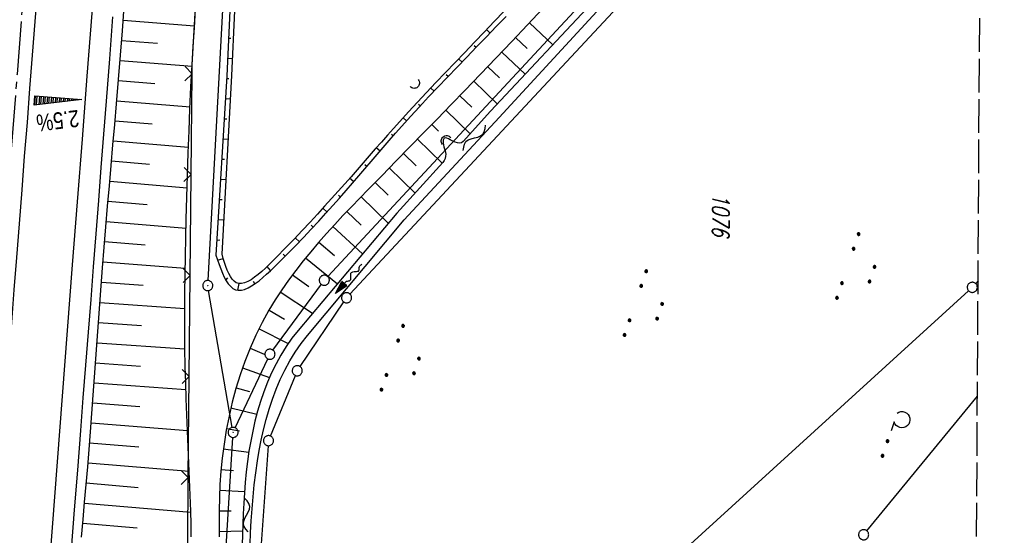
# Model space of a CAD drawing. Extents: x 511022 to 511316, y 469476 to 470403.
# Tile 7 of 21: x 511169 to 511315, y 469710 to 469787. Entities that reach past the tile are written whole.
import ezdxf

# ---------------------------------------------------------------- set-up
doc = ezdxf.new("R2010")
doc.units = 0
doc.header["$LTSCALE"] = 10
doc.header["$MEASUREMENT"] = 0
for name, pattern in [('ACHSE', [5.5, 4, -0.5, 0.5, -0.5]), ('LT00', [0]), ('LT14', [0.6, 0.5, -0.1])]:
    doc.linetypes.add(name, pattern=pattern)
doc.layers.get('0').update_dxf_attribs({"linetype": 'LT00'})
for name, color, linetype in [('--FLIEßRICHTPFEIL', 180, 'Continuous'), ('--WASSER_NUTZUNG', 180, 'Continuous'), ('-AX-020', 250, 'ACHSE'), ('-QUE-20O', 11, 'LT00'), ('DFK_AB_L', 21, 'LT00'), ('DFK_AB_P', 7, 'LT00'), ('DFK_FLUR_NR', 250, 'LT00'), ('DFK_GZPKT', 250, 'LT00'), ('DFK_KATASTER', 250, 'LT00'), ('DFK_NUTZUNG', 250, 'LT00'), ('V97_AFBR_BAB', 250, 'LT00'), ('V97_BOESCH', 250, 'LT00'), ('V97_BOSCHUNG', 250, 'LT00'), ('V97_GRABEN', 250, 'LT00'), ('V97_LD_MARK', 250, 'LT00'), ('V97_UK_DURCH', 182, 'LT00'), ('V97_ZAUN', 40, 'LT00')]:
    doc.layers.add(name, color=color, linetype=linetype)
doc.layers.add('-BLATT_97-RAND', color=7, linetype='LT14', plot=False)
doc.styles.add('Beschrift', font='ARIAL.TTF')
doc.styles.get("Standard").update_dxf_attribs({"font": 'romans.shx'})

# ---------------------------------------------------------------- blocks, each defined once
blk = doc.blocks.new('SYMB7111')
at = {"color": 0, "linetype": 'ByBlock'}
for p, q in [((-0.13, 0.202919), (-0.13, 0.177081)), ((-0.125, 0.172895), (-0.125, 0.207105)), ((-0.12, 0.209164), (-0.12, 0.170836)), ((-0.115, 0.170204), (-0.115, 0.209796)), ((-0.11, 0.209164), (-0.11, 0.170836)), ((-0.105, 0.172895), (-0.105, 0.207105)), ((-0.1, 0.202919), (-0.1, 0.177081)), ((-0.095, 0.189874), (-0.095, 0.190146)), ((0.1, 0.202919), (0.1, 0.177081)), ((0.105, 0.172895), (0.105, 0.207105)), ((0.11, 0.209164), (0.11, 0.170836)), ((0.115, 0.170204), (0.115, 0.209796)), ((0.12, 0.209164), (0.12, 0.170836)), ((0.125, 0.172895), (0.125, 0.207105)), ((0.13, 0.202919), (0.13, 0.177081)), ((0.135, 0.189874), (0.135, 0.190146)), ((-0.515, -0.177081), (-0.515, -0.202919)), ((-0.51, -0.207105), (-0.51, -0.172895)), ((-0.505, -0.170836), (-0.505, -0.209164)), ((-0.5, -0.209796), (-0.5, -0.170204)), ((-0.495, -0.170836), (-0.495, -0.209164)), ((-0.49, -0.207105), (-0.49, -0.172895)), ((-0.485, -0.177081), (-0.485, -0.202919)), ((-0.48, -0.190126), (-0.48, -0.189854)), ((-0.285, -0.177081), (-0.285, -0.202919)), ((-0.28, -0.207105), (-0.28, -0.172895)), ((-0.275, -0.170836), (-0.275, -0.209164)), ((-0.27, -0.209796), (-0.27, -0.170204)), ((-0.265, -0.170836), (-0.265, -0.209164)), ((-0.26, -0.207105), (-0.26, -0.172895)), ((-0.255, -0.177081), (-0.255, -0.202919)), ((-0.25, -0.190126), (-0.25, -0.189854)), ((0.255, -0.177081), (0.255, -0.202919)), ((0.26, -0.207105), (0.26, -0.172895)), ((0.265, -0.170836), (0.265, -0.209164)), ((0.27, -0.209796), (0.27, -0.170204)), ((0.275, -0.170836), (0.275, -0.209164)), ((0.28, -0.207105), (0.28, -0.172895)), ((0.285, -0.177081), (0.285, -0.202919)), ((0.29, -0.190126), (0.29, -0.189854)), ((0.485, -0.177081), (0.485, -0.202919)), ((0.49, -0.207105), (0.49, -0.172895)), ((0.495, -0.170836), (0.495, -0.209164)), ((0.5, -0.209796), (0.5, -0.170204)), ((0.505, -0.170836), (0.505, -0.209164)), ((0.51, -0.207105), (0.51, -0.172895)), ((0.515, -0.177081), (0.515, -0.202919)), ((0.52, -0.190126), (0.52, -0.189854))]:
    blk.add_line(p, q, dxfattribs=at)
for points in [[(-0.095, 0.19), (-0.096981, 0.198678), (-0.10253, 0.205637), (-0.11055, 0.209499), (-0.11945, 0.209499), (-0.12747, 0.205637), (-0.133019, 0.198678), (-0.135, 0.19), (-0.133019, 0.181322), (-0.12747, 0.174363), (-0.11945, 0.170501), (-0.11055, 0.170501), (-0.10253, 0.174363), (-0.096981, 0.181322), (-0.095, 0.19)], [(0.135, 0.19), (0.133019, 0.198678), (0.12747, 0.205637), (0.11945, 0.209499), (0.11055, 0.209499), (0.10253, 0.205637), (0.096981, 0.198678), (0.095, 0.19), (0.096981, 0.181322), (0.10253, 0.174363), (0.11055, 0.170501), (0.11945, 0.170501), (0.12747, 0.174363), (0.133019, 0.181322), (0.135, 0.19)], [(-0.48, -0.19), (-0.481981, -0.181322), (-0.48753, -0.174363), (-0.49555, -0.170501), (-0.50445, -0.170501), (-0.51247, -0.174363), (-0.518019, -0.181322), (-0.52, -0.19), (-0.518019, -0.198678), (-0.51247, -0.205637), (-0.50445, -0.209499), (-0.49555, -0.209499), (-0.48753, -0.205637), (-0.481981, -0.198678), (-0.48, -0.19)], [(-0.25, -0.19), (-0.251981, -0.181322), (-0.25753, -0.174363), (-0.26555, -0.170501), (-0.27445, -0.170501), (-0.28247, -0.174363), (-0.288019, -0.181322), (-0.29, -0.19), (-0.288019, -0.198678), (-0.28247, -0.205637), (-0.27445, -0.209499), (-0.26555, -0.209499), (-0.25753, -0.205637), (-0.251981, -0.198678), (-0.25, -0.19)], [(0.29, -0.19), (0.288019, -0.181322), (0.28247, -0.174363), (0.27445, -0.170501), (0.26555, -0.170501), (0.25753, -0.174363), (0.251981, -0.181322), (0.25, -0.19), (0.251981, -0.198678), (0.25753, -0.205637), (0.26555, -0.209499), (0.27445, -0.209499), (0.28247, -0.205637), (0.288019, -0.198678), (0.29, -0.19)], [(0.52, -0.19), (0.518019, -0.181322), (0.51247, -0.174363), (0.50445, -0.170501), (0.49555, -0.170501), (0.48753, -0.174363), (0.481981, -0.181322), (0.48, -0.19), (0.481981, -0.198678), (0.48753, -0.205637), (0.49555, -0.209499), (0.50445, -0.209499), (0.51247, -0.205637), (0.518019, -0.198678), (0.52, -0.19)]]:
    blk.add_lwpolyline(points, dxfattribs=at)
blk = doc.blocks.new('SYMB7010')
at = {"color": 0, "linetype": 'ByBlock'}
for points in [[(-0.031408, 0.499213), (-0.093728, 0.49134), (-0.15457, 0.475719), (-0.212975, 0.452595), (-0.268021, 0.422333), (-0.31884, 0.385411), (-0.36463, 0.342411), (-0.40467, 0.29401), (-0.438329, 0.240973), (-0.465074, 0.184136), (-0.484486, 0.124395), (-0.496256, 0.062692), (-0.5002, 0)], [(-0.5002, 0), (-0.496256, -0.062692), (-0.484486, -0.124395), (-0.465075, -0.184136), (-0.438329, -0.240973), (-0.404671, -0.29401), (-0.36463, -0.342411), (-0.31884, -0.385411), (-0.268021, -0.422333), (-0.212975, -0.452595), (-0.154571, -0.475719), (-0.093728, -0.49134), (-0.031408, -0.499213), (0.031408, -0.499213)], [(0.5002, 0), (0.496256, 0.062692), (0.484485, 0.124395), (0.465074, 0.184136), (0.438329, 0.240973), (0.40467, 0.29401), (0.36463, 0.342411), (0.31884, 0.385411), (0.268021, 0.422333), (0.212975, 0.452595), (0.15457, 0.475719), (0.093728, 0.49134), (0.031408, 0.499213), (-0.031408, 0.499213)], [(0.031408, -0.499213), (0.093728, -0.491341), (0.15457, -0.475719), (0.212975, -0.452595), (0.268021, -0.422333), (0.31884, -0.385411), (0.36463, -0.342411), (0.404671, -0.294011), (0.438329, -0.240974), (0.465075, -0.184136), (0.484486, -0.124395), (0.496256, -0.062692), (0.500201, 0)]]:
    blk.add_lwpolyline(points, dxfattribs=at)
blk = doc.blocks.new('SYMB0003')
at = {"color": 0, "linetype": 'ByBlock'}
for p, q in [((-0.015712, 0), (0.010166, 0.012015)), ((0, -0.021257), (-0.015712, 0)), ((0.010166, 0.012015), (0, -0.021257))]:
    blk.add_line(p, q, dxfattribs=at)
for points in [[(-0.031395, 0.499013), (-0.093691, 0.491144), (-0.154509, 0.475528), (-0.21289, 0.452414), (-0.267913, 0.422164), (-0.318712, 0.385257), (-0.364484, 0.342274), (-0.404509, 0.293893), (-0.438154, 0.240877), (-0.464888, 0.184062), (-0.484292, 0.124345), (-0.496058, 0.062667), (-0.5, 0)], [(-0.5, 0), (-0.496058, -0.062667), (-0.484292, -0.124345), (-0.464888, -0.184062), (-0.438154, -0.240877), (-0.404509, -0.293893), (-0.364485, -0.342274), (-0.318712, -0.385257), (-0.267914, -0.422164), (-0.21289, -0.452414), (-0.154509, -0.475529), (-0.093691, -0.491144), (-0.031395, -0.499014), (0.031395, -0.499014)], [(0.5, 0), (0.496057, 0.062667), (0.484292, 0.124345), (0.464888, 0.184062), (0.438153, 0.240877), (0.404509, 0.293893), (0.364484, 0.342274), (0.318712, 0.385257), (0.267913, 0.422164), (0.21289, 0.452414), (0.154509, 0.475528), (0.093691, 0.491144), (0.031395, 0.499013), (-0.031395, 0.499013)], [(0.031395, -0.499014), (0.093691, -0.491144), (0.154509, -0.475529), (0.21289, -0.452414), (0.267914, -0.422164), (0.318712, -0.385257), (0.364485, -0.342274), (0.404509, -0.293893), (0.438154, -0.240877), (0.464889, -0.184062), (0.484292, -0.124345), (0.496058, -0.062667), (0.5, 0)]]:
    blk.add_lwpolyline(points, dxfattribs=at)
blk = doc.blocks.new('SYMB1107')
at = {"color": 0, "linetype": 'ByBlock'}
for points in [[(-0.2, 0), (-0.196157, 0.039018), (-0.184776, 0.076537), (-0.166294, 0.111114), (-0.141421, 0.141421), (-0.111114, 0.166294), (-0.076537, 0.184776), (-0.039018, 0.196157), (0, 0.2)], [(0, 0.2), (0.039018, 0.196157), (0.076537, 0.184776), (0.111114, 0.166294), (0.141421, 0.141421), (0.166294, 0.111114), (0.184776, 0.076537), (0.196157, 0.039018), (0.2, 0)]]:
    blk.add_lwpolyline(points, dxfattribs=at)
blk = doc.blocks.new('SYMB0024')
at = {"color": 0, "linetype": 'ByBlock'}
for p, q in [((-0.5, 0.5), (0, 0)), ((0, 0), (0.5, 0.5))]:
    blk.add_line(p, q, dxfattribs=at)
blk = doc.blocks.new('FLIEßRICHTPFEIL')
at = {"layer": '--FLIEßRICHTPFEIL'}
blk.add_hatch(color=256, dxfattribs=at).paths.add_polyline_path([(-1.95, 0.4875), (-1.95, -0.4875), (0, 0)])
for p, q in [((-1.95, 0.4875), (-1.95, -0.4875)), ((-1.95, 0.4875), (0, 0)), ((0, 0), (-1.95, -0.4875))]:
    blk.add_line(p, q, dxfattribs=at)
at = {"layer": '--FLIEßRICHTPFEIL', "start_tangent": (-1, 0), "end_tangent": (-1, 0)}
blk.add_spline([(-1.95, 0), (-2.4375, 0), (-2.925, 0.325), (-3.4125, 0), (-3.9, -0.325), (-4.3875, 0), (-4.875, 0.325), (-5.3625, 0), (-5.85, 0)], degree=3, dxfattribs=at)
blk = doc.blocks.new('SYMB7251')
at = {"color": 0, "linetype": 'ByBlock'}
for points in [[(-0.25, 0), (-0.208333, 0.028889), (-0.166667, 0.051111), (-0.125, 0.06), (-0.083333, 0.051111), (-0.041667, 0.028889), (0, 0)], [(0, 0), (0.041667, -0.028889), (0.083333, -0.051111), (0.125, -0.06), (0.166667, -0.051111), (0.208333, -0.028889), (0.25, 0)]]:
    blk.add_lwpolyline(points, dxfattribs=at)
blk = doc.blocks.new('SYMB7162')
at = {"color": 0, "linetype": 'ByBlock'}
for p, q in [((-0.230164, 0.00627), (-0.232411, -0.023936)), ((-0.28, -0.1), (-0.14, -0.1)), ((0.001981, -0.091322), (0, -0.1)), ((0.005, -0.087081), (0.005, -0.112919)), ((0.01, -0.117105), (0.01, -0.082895)), ((0.015, -0.080836), (0.015, -0.119164)), ((0.02, -0.119796), (0.02, -0.080204)), ((0.025, -0.080836), (0.025, -0.119164)), ((0.03, -0.117105), (0.03, -0.082895)), ((0.035, -0.087081), (0.035, -0.112919)), ((0.04, -0.100126), (0.04, -0.099854)), ((0.235, -0.087081), (0.235, -0.112919)), ((0.24, -0.117105), (0.24, -0.082895)), ((0.245, -0.080836), (0.245, -0.119164)), ((0.25, -0.119796), (0.25, -0.080204)), ((0.255, -0.080836), (0.255, -0.119164)), ((0.26, -0.117105), (0.26, -0.082895)), ((0.265, -0.087081), (0.265, -0.112919)), ((0.27, -0.100126), (0.27, -0.099854))]:
    blk.add_line(p, q, dxfattribs=at)
for points in [[(-0.469836, 0.00627), (-0.464449, 0.036077), (-0.451769, 0.063585), (-0.432606, 0.087041), (-0.40818, 0.104953), (-0.380047, 0.116177), (-0.35, 0.12), (-0.319953, 0.116177), (-0.29182, 0.104953), (-0.267394, 0.087041), (-0.248231, 0.063585), (-0.235551, 0.036077), (-0.230164, 0.00627)], [(-0.418816, -0.098308), (-0.441239, -0.077945), (-0.457849, -0.052617), (-0.467589, -0.023936), (-0.469836, 0.00627)], [(-0.232411, -0.023936), (-0.242151, -0.052617), (-0.258761, -0.077945), (-0.281184, -0.098308)], [(0, -0.1), (0.001981, -0.108678), (0.00753, -0.115637), (0.01555, -0.119499), (0.02445, -0.119499), (0.03247, -0.115637), (0.038019, -0.108678), (0.04, -0.1)], [(0.04, -0.1), (0.038019, -0.091322), (0.03247, -0.084363), (0.02445, -0.080501), (0.01555, -0.080501), (0.00753, -0.084363), (0.001981, -0.091322)], [(0.27, -0.1), (0.268019, -0.091322), (0.26247, -0.084363), (0.25445, -0.080501), (0.24555, -0.080501), (0.23753, -0.084363), (0.231981, -0.091322), (0.23, -0.1), (0.231981, -0.108678), (0.23753, -0.115637), (0.24555, -0.119499), (0.25445, -0.119499), (0.26247, -0.115637), (0.268019, -0.108678), (0.27, -0.1)]]:
    blk.add_lwpolyline(points, dxfattribs=at)

msp = doc.modelspace()

# ---------------------------------------------------------------- linework, layer by layer
at = {"layer": '-AX-020', "ltscale": 0.2, "flags": 128}
msp.add_lwpolyline([(511187.2, 470402.03), (511187.36, 470399.01), (511188.16, 470382.77), (511188.88, 470366.53), (511189.52, 470350.29), (511190.08, 470334.04), (511190.56, 470317.79), (511190.96, 470301.53), (511191.28, 470285.28), (511191.52, 470269.02), (511191.68, 470252.76), (511191.76, 470236.51), (511191.77, 470220.25), (511191.69, 470203.99), (511191.53, 470187.73), (511191.29, 470171.47), (511191.24, 470169.01), (511190.91, 470152.75), (511190.5, 470136.5), (511190.02, 470120.25), (511189.47, 470104), (511188.85, 470087.75), (511188.17, 470071.51), (511187.43, 470055.27), (511186.63, 470039.03), (511185.78, 470022.79), (511184.88, 470006.56), (511183.93, 469990.33), (511182.94, 469974.1), (511181.91, 469957.87), (511180.85, 469941.65), (511179.74, 469925.43), (511178.61, 469909.21), (511177.46, 469892.99), (511176.28, 469876.78), (511175.08, 469860.56), (511173.86, 469844.35), (511172.63, 469828.14), (511171.39, 469811.93), (511170.14, 469795.72), (511168.85, 469778.99), (511145.55, 469477.26)], dxfattribs=at)
at = {"layer": '-BLATT_97-RAND'}
msp.add_lwpolyline([(511028.4, 470402.97), (511022.89, 469477.99), (511309.88, 469476.28), (511315.39, 470401.26), (511028.4, 470402.97)], dxfattribs=at)
at = {"layer": '-QUE-20O'}
for p, q in [((511171.56, 469775.76), (511171.46, 469774.37)), ((511171.76, 469774.41), (511171.86, 469775.73)), ((511172.16, 469775.71), (511172.07, 469774.44)), ((511172.37, 469774.48), (511172.46, 469775.69)), ((511172.76, 469775.66), (511172.67, 469774.52)), ((511172.98, 469774.55), (511173.06, 469775.64)), ((511173.36, 469775.62), (511173.28, 469774.59)), ((511173.58, 469774.63), (511173.66, 469775.59)), ((511173.96, 469775.57), (511173.89, 469774.67)), ((511174.19, 469774.7), (511174.26, 469775.55)), ((511174.56, 469775.52), (511174.5, 469774.74)), ((511174.8, 469774.78), (511174.86, 469775.5)), ((511175.15, 469775.48), (511175.1, 469774.81)), ((511175.41, 469774.85), (511175.45, 469775.46)), ((511175.75, 469775.43), (511175.71, 469774.89)), ((511176.01, 469774.92), (511176.05, 469775.41)), ((511176.35, 469775.39), (511176.32, 469774.96)), ((511176.62, 469775), (511176.65, 469775.36)), ((511176.95, 469775.34), (511176.93, 469775.03)), ((511177.23, 469775.07), (511177.25, 469775.32)), ((511177.55, 469775.29), (511177.53, 469775.11)), ((511177.84, 469775.14), (511177.85, 469775.27)), ((511178.15, 469775.25), (511178.14, 469775.18)), ((511178.44, 469775.22), (511178.44, 469775.22))]:
    msp.add_line(p, q, dxfattribs=at)
msp.add_lwpolyline([(511171.4, 469774.36), (511171.51, 469775.76), (511178.48, 469775.22), (511171.4, 469774.36)], dxfattribs=at)
at = {"layer": 'DFK_AB_L'}
for p, q in [((511197.2, 469748.32), (511201, 469817.71)), ((511200.79, 469726.5), (511197.29, 469746.83)), ((511198.32, 469683.31), (511200.87, 469725.01))]:
    msp.add_line(p, q, dxfattribs=at)
at = {"layer": 'DFK_KATASTER'}
for p, q in [((511214.97, 469748.91), (511310.37, 469851.72)), ((511218.27, 469746.31), (511312.09, 469847.07)), ((511311.5, 469748.28), (511311.14, 469747.87)), ((511206.83, 469737.97), (511214.02, 469747.76)), ((511310.09, 469746.8), (511223.2, 469667.63)), ((511210.86, 469735.54), (511217.34, 469745.14)), ((511201.24, 469726.44), (511206.07, 469736.69)), ((511206.46, 469725.22), (511210.16, 469734.23)), ((511294.99, 469711.13), (511311.4, 469731.13)), ((511206.12, 469723.78), (511203.02, 469680.42))]:
    msp.add_line(p, q, dxfattribs=at)
at = {"layer": 'V97_AFBR_BAB', "flags": 128}
msp.add_lwpolyline([(511147.67, 469477.25), (511147.88, 469480), (511148.82, 469492.22), (511149.76, 469504.44), (511150.26, 469510.92), (511150.77, 469517.41), (511151.27, 469523.89), (511151.77, 469530.37), (511152.16, 469535.56), (511152.56, 469540.75), (511152.96, 469545.94), (511153.35, 469551.12), (511153.75, 469556.31), (511154.23, 469562.48), (511154.71, 469568.65), (511155.19, 469574.82), (511155.68, 469580.98), (511156.61, 469592.98), (511157.54, 469604.97), (511158.5, 469617.29), (511159.45, 469629.6), (511160.08, 469637.75), (511160.71, 469645.91), (511161.34, 469654.06), (511161.71, 469658.93), (511162.09, 469663.8), (511162.46, 469668.67), (511162.83, 469673.54), (511163.2, 469678.41), (511163.51, 469682.54), (511163.82, 469686.67), (511164.12, 469690.8), (511164.43, 469694.94), (511164.74, 469699.07), (511165.06, 469703.2), (511165.43, 469708.1), (511165.81, 469712.99), (511166.19, 469717.89), (511166.57, 469722.78), (511166.95, 469727.67), (511167.32, 469732.49), (511167.69, 469737.3), (511168.06, 469742.11), (511168.43, 469746.93), (511168.81, 469751.74), (511169.2, 469756.76), (511169.59, 469761.78), (511169.98, 469766.8), (511170.38, 469771.82), (511170.77, 469776.84), (511171.16, 469781.82), (511171.54, 469786.8), (511171.93, 469791.78), (511172.32, 469796.77), (511172.71, 469801.75), (511173.08, 469806.51), (511173.45, 469811.27), (511173.83, 469816.03), (511174.2, 469820.78), (511174.57, 469825.54), (511174.88, 469829.61), (511175.18, 469833.67), (511175.49, 469837.74), (511175.79, 469841.8), (511176.1, 469845.87), (511176.41, 469849.93), (511176.72, 469853.92), (511177.03, 469857.9), (511177.34, 469861.88), (511177.65, 469865.86), (511177.96, 469869.85), (511178.26, 469873.83), (511178.56, 469877.94), (511178.86, 469882.06), (511179.16, 469886.18), (511179.45, 469890.29), (511179.74, 469894.41), (511180.04, 469898.53), (511180.34, 469902.7), (511180.64, 469906.87), (511180.94, 469911.05), (511181.24, 469915.22), (511181.54, 469919.39), (511181.84, 469923.57), (511182.07, 469926.85)], dxfattribs=at)
at = {"layer": 'V97_AFBR_BAB'}
msp.add_lwpolyline([(511176.93, 469708.35), (511177.39, 469714.25), (511177.85, 469720.15), (511178.31, 469726.05), (511178.69, 469730.91), (511179.08, 469735.77), (511179.46, 469740.63), (511179.84, 469745.49), (511180.22, 469750.35), (511180.6, 469755.28), (511180.98, 469760.2), (511181.36, 469765.13), (511181.73, 469770.05), (511182.11, 469774.98), (511182.6, 469781.24), (511183.08, 469787.51)], dxfattribs=at)
at = {"layer": 'V97_BOESCH'}
for points in [[(511201.76, 469817.39), (511199.97, 469778.71), (511198.34, 469752.07), (511198.58, 469751.38), (511198.83, 469750.7), (511199.08, 469750.04), (511199.34, 469749.41), (511199.61, 469748.83), (511199.9, 469748.3), (511200.2, 469747.84), (511200.53, 469747.46), (511200.88, 469747.16), (511201.26, 469746.96), (511201.69, 469746.87), (511202.15, 469746.89), (511202.63, 469747.01), (511203.14, 469747.22), (511203.67, 469747.51), (511204.21, 469747.87), (511204.77, 469748.29), (511205.33, 469748.75), (511205.9, 469749.25), (511206.46, 469749.78), (511207.02, 469750.32), (511207.58, 469750.86), (511208.9, 469752.18), (511210.17, 469753.47), (511211.37, 469754.72), (511212.53, 469755.95), (511213.63, 469757.14), (511214.7, 469758.31), (511215.73, 469759.46), (511216.72, 469760.58), (511217.69, 469761.69), (511218.64, 469762.78), (511219.57, 469763.86), (511220.48, 469764.93), (511221.39, 469765.99), (511222.29, 469767.04), (511223.19, 469768.09), (511224.1, 469769.14), (511225.02, 469770.19), (511225.96, 469771.25), (511227.26, 469772.68), (511228.59, 469774.13), (511229.94, 469775.59), (511231.33, 469777.06), (511232.74, 469778.53), (511234.17, 469780.02), (511235.61, 469781.51), (511237.06, 469783.02), (511238.53, 469784.52), (511239.99, 469786.04), (511241.46, 469787.56)], [(511241.17, 469788.35), (511239.69, 469786.81), (511238.22, 469785.27), (511236.76, 469783.74), (511235.3, 469782.22), (511233.86, 469780.71), (511232.43, 469779.22), (511231.02, 469777.73), (511229.63, 469776.26), (511228.27, 469774.8), (511226.95, 469773.36), (511225.65, 469771.94), (511224.73, 469770.92), (511223.82, 469769.9), (511222.93, 469768.88), (511222.03, 469767.87), (511221.14, 469766.85), (511220.25, 469765.83), (511219.34, 469764.79), (511218.43, 469763.75), (511217.49, 469762.68), (511216.53, 469761.6), (511215.53, 469760.49), (511214.51, 469759.36), (511213.45, 469758.19), (511212.34, 469757), (511211.18, 469755.76), (511209.97, 469754.49), (511208.7, 469753.17), (511207.37, 469751.8), (511206.83, 469751.25), (511206.28, 469750.71), (511205.73, 469750.18), (511205.19, 469749.68), (511204.64, 469749.22), (511204.11, 469748.8), (511203.6, 469748.45), (511203.1, 469748.17), (511202.62, 469747.97), (511202.17, 469747.87), (511201.76, 469747.87), (511201.37, 469748), (511201.06, 469748.21), (511200.78, 469748.51), (511200.52, 469748.9), (511200.28, 469749.35), (511200.06, 469749.86), (511199.85, 469750.41), (511199.66, 469751), (511199.47, 469751.61), (511199.28, 469752.23), (511200.71, 469778.78), (511202.52, 469817.28)], [(511178.43, 469710.19), (511178.66, 469712.8), (511178.88, 469715.41), (511179.11, 469718.02), (511179.34, 469720.63), (511179.55, 469723.24), (511179.77, 469725.86), (511179.97, 469728.56), (511180.17, 469731.27), (511180.37, 469733.98), (511180.56, 469736.69), (511180.74, 469739.39), (511180.93, 469742.1), (511181.13, 469744.81), (511181.32, 469747.52), (511181.53, 469750.23), (511181.77, 469753.27), (511182.02, 469756.31), (511182.28, 469759.35), (511182.55, 469762.39), (511182.82, 469765.43), (511183.08, 469768.47), (511183.35, 469771.51), (511183.61, 469774.55), (511183.91, 469778.17), (511184.2, 469781.79), (511184.48, 469785.4), (511184.76, 469789.02)], [(511194.72, 469710.23), (511194.68, 469712.14), (511194.63, 469714.04), (511194.55, 469716.43), (511194.45, 469718.82), (511194.35, 469721.21), (511194.25, 469723.59), (511194.15, 469725.98), (511194.05, 469728.36), (511193.96, 469730.75), (511193.88, 469733.13), (511193.82, 469735.52), (511193.78, 469738.26), (511193.75, 469741), (511193.75, 469743.74), (511193.77, 469746.48), (511193.8, 469749.22), (511193.85, 469751.96), (511193.9, 469754.7), (511193.97, 469757.44), (511194.06, 469760.72), (511194.15, 469763.99), (511194.26, 469767.27), (511194.38, 469770.55), (511194.52, 469773.82), (511194.67, 469777.1), (511194.84, 469780.37), (511195, 469783.12), (511195.17, 469785.88), (511195.35, 469788.63)], [(511246.9, 469788.74), (511244.61, 469786.29), (511242.3, 469783.84), (511239.99, 469781.4), (511237.66, 469778.98), (511235.33, 469776.56), (511233.29, 469774.46), (511231.24, 469772.36), (511229.19, 469770.26), (511227.14, 469768.16), (511225.09, 469766.06), (511223.03, 469763.95), (511220.97, 469761.84), (511219.72, 469760.55), (511218.47, 469759.26), (511217.23, 469757.96), (511216, 469756.64), (511214.79, 469755.32), (511213.6, 469753.97), (511212.44, 469752.61), (511211.31, 469751.23), (511210.21, 469749.82), (511209.15, 469748.39), (511208.13, 469746.93), (511207.16, 469745.44), (511206.24, 469743.91), (511205.24, 469742.07), (511204.31, 469740.19), (511203.46, 469738.26), (511202.68, 469736.3), (511201.98, 469734.31), (511201.35, 469732.29), (511200.8, 469730.24), (511200.32, 469728.18), (511199.91, 469726.1), (511199.57, 469724.02), (511199.29, 469721.92), (511199.1, 469719.98), (511198.97, 469718.04), (511198.88, 469716.09), (511198.84, 469714.15), (511198.83, 469712.2), (511198.86, 469710.26)]]:
    msp.add_lwpolyline(points, dxfattribs=at)
at = {"layer": 'V97_BOSCHUNG'}
for p, q in [((511184.6, 469786.98), (511195.19, 469786.14)), ((511244.91, 469786.6), (511248.36, 469783.35)), ((511239.07, 469785.09), (511238.54, 469785.6)), ((511184.37, 469783.99), (511189.69, 469783.57)), ((511200.23, 469784.33), (511200.6, 469784.32)), ((511242.86, 469784.42), (511244.58, 469782.79)), ((511236.99, 469782.94), (511236.72, 469783.18)), ((511240.8, 469782.26), (511244.25, 469778.96)), ((511184.14, 469781), (511194.83, 469780.15)), ((511200.09, 469781.34), (511200.83, 469781.3)), ((511234.9, 469780.78), (511234.39, 469781.27)), ((511232.82, 469778.62), (511232.57, 469778.86)), ((511238.73, 469780.09), (511240.46, 469778.43)), ((511183.9, 469778.02), (511189.29, 469777.58)), ((511199.94, 469778.35), (511200.31, 469778.32)), ((511236.65, 469777.93), (511240.14, 469774.57)), ((511230.75, 469776.45), (511230.25, 469776.92)), ((511183.65, 469775.04), (511194.53, 469774.13)), ((511199.76, 469775.35), (511200.52, 469775.3)), ((511228.7, 469774.26), (511228.45, 469774.49)), ((511234.57, 469775.78), (511236.34, 469774.06)), ((511232.49, 469773.64), (511236.1, 469770.1)), ((511183.4, 469772.07), (511188.9, 469771.59)), ((511199.58, 469772.36), (511199.97, 469772.33)), ((511226.68, 469772.05), (511226.17, 469772.51)), ((511230.4, 469771.49), (511231.4, 469770.5)), ((511183.14, 469769.08), (511194.29, 469768.12)), ((511199.4, 469769.36), (511200.2, 469769.31)), ((511224.69, 469769.81), (511224.43, 469770.04)), ((511228.3, 469769.34), (511231.95, 469765.77)), ((511222.73, 469767.55), (511222.17, 469768.03)), ((511226.2, 469767.2), (511228.07, 469765.37)), ((511182.88, 469766.09), (511188.53, 469765.6)), ((511199.21, 469766.37), (511199.63, 469766.34)), ((511220.77, 469765.27), (511220.49, 469765.52)), ((511224.1, 469765.05), (511227.92, 469761.32)), ((511182.61, 469763.1), (511194.1, 469762.11)), ((511199.03, 469763.38), (511199.88, 469763.32)), ((511218.82, 469762.99), (511218.22, 469763.51)), ((511222.01, 469762.91), (511223.96, 469761)), ((511182.35, 469760.11), (511188.18, 469759.61)), ((511198.85, 469760.38), (511199.28, 469760.35)), ((511216.85, 469760.72), (511216.54, 469761)), ((511219.91, 469760.75), (511223.95, 469756.82)), ((511214.86, 469758.48), (511214.23, 469759.05)), ((511217.81, 469758.57), (511219.92, 469756.55)), ((511182.09, 469757.11), (511193.94, 469756.11)), ((511198.67, 469757.39), (511199.55, 469757.33)), ((511212.82, 469756.26), (511212.51, 469756.56)), ((511215.72, 469756.34), (511220.14, 469752.29)), ((511181.84, 469754.11), (511187.85, 469753.62)), ((511198.48, 469754.33), (511198.94, 469754.36)), ((511210.76, 469754.08), (511210.14, 469754.67)), ((511213.66, 469754.04), (511215.96, 469752.05)), ((511181.6, 469751.09), (511193.81, 469750.14)), ((511198.59, 469751.36), (511199.47, 469751.59)), ((511208.65, 469751.93), (511208.36, 469752.22)), ((511211.66, 469751.67), (511216.4, 469747.84)), ((511206.49, 469749.81), (511205.98, 469750.41)), ((511199.84, 469748.4), (511200.15, 469748.71)), ((511204.14, 469747.82), (511203.97, 469748.2)), ((511209.73, 469749.19), (511212.15, 469747.42)), ((511181.37, 469748.09), (511187.57, 469747.62)), ((511201.64, 469746.88), (511201.84, 469747.86)), ((511207.92, 469746.62), (511212.72, 469743.46)), ((511181.14, 469745.07), (511193.75, 469744.17)), ((511206.25, 469743.92), (511208.56, 469742.59)), ((511180.93, 469742.07), (511187.34, 469741.62)), ((511204.77, 469741.14), (511209.1, 469738.98)), ((511180.72, 469739.06), (511193.78, 469738.18)), ((511203.47, 469738.28), (511205.53, 469737.4)), ((511180.51, 469736.08), (511187.17, 469735.62)), ((511202.34, 469735.36), (511206.33, 469733.94)), ((511180.3, 469733.1), (511193.91, 469732.13)), ((511201.38, 469732.39), (511203.34, 469731.82)), ((511180.09, 469730.14), (511187.06, 469729.61)), ((511200.59, 469729.39), (511204.44, 469728.48)), ((511179.87, 469727.16), (511194.14, 469726.06)), ((511199.95, 469726.36), (511201.86, 469726.01)), ((511179.63, 469724.19), (511186.95, 469723.6)), ((511199.47, 469723.31), (511203.25, 469722.8)), ((511179.39, 469721.22), (511194.41, 469719.98)), ((511199.13, 469720.25), (511201, 469720.08)), ((511179.13, 469718.25), (511186.83, 469717.59)), ((511198.92, 469717.18), (511202.61, 469716.99)), ((511178.87, 469715.27), (511194.63, 469713.91)), ((511198.84, 469714.11), (511200.64, 469714.09)), ((511178.61, 469712.28), (511186.66, 469711.58)), ((511198.85, 469711.06), (511202.33, 469711.12))]:
    msp.add_line(p, q, dxfattribs=at)
at = {"layer": 'V97_GRABEN'}
for points in [[(511254.91, 469790.35), (511239.13, 469773.49), (511235.07, 469768.96), (511234.83, 469768.79), (511234.55, 469768.74), (511234.23, 469768.77), (511233.89, 469768.89), (511233.53, 469769.04), (511233.16, 469769.23), (511232.89, 469769.36), (511232.65, 469769.47), (511232.43, 469769.51), (511232.27, 469769.48), (511232.18, 469769.36), (511232.12, 469769.19), (511232.11, 469768.97), (511232.12, 469768.73), (511232.15, 469768.49), (511232.22, 469768.18), (511232.31, 469767.89), (511232.39, 469767.63), (511232.45, 469767.36), (511232.48, 469767.1), (511232.46, 469766.78), (511232.38, 469766.45), (511232.24, 469766.14), (511232.04, 469765.88), (511225.22, 469758.33), (511210.57, 469740.9), (511209.65, 469739.74), (511208.8, 469738.52), (511208.01, 469737.25), (511207.29, 469735.94), (511206.63, 469734.6), (511206.03, 469733.22), (511205.48, 469731.81), (511205, 469730.37), (511204.56, 469728.91), (511204.17, 469727.44), (511203.83, 469725.95), (511203.53, 469724.45), (511203.27, 469722.95), (511203.06, 469721.44), (511202.87, 469719.88), (511202.72, 469718.33), (511202.6, 469716.78), (511202.5, 469715.23), (511202.42, 469713.68), (511202.36, 469712.14), (511202.31, 469710.6), (511202.27, 469709.05)], [(511203.43, 469709.11), (511203.52, 469710.88), (511203.62, 469712.64), (511203.74, 469714.41), (511203.88, 469716.18), (511204.06, 469717.96), (511204.28, 469719.74), (511204.54, 469721.52), (511204.8, 469723.07), (511205.1, 469724.62), (511205.45, 469726.16), (511205.84, 469727.69), (511206.28, 469729.21), (511206.77, 469730.71), (511207.32, 469732.17), (511207.93, 469733.61), (511208.6, 469735.02), (511209.34, 469736.38), (511210.14, 469737.7), (511211.02, 469738.97), (511211.97, 469740.18), (511226.32, 469757.32), (511240.42, 469772.54), (511256.04, 469789.52)]]:
    msp.add_lwpolyline(points, dxfattribs=at)
at = {"layer": 'V97_LD_MARK'}
msp.add_lwpolyline([(511173.35, 469701.89), (511174.09, 469711.64), (511174.84, 469721.39), (511175.58, 469731.14), (511176.33, 469740.89), (511177.09, 469750.64), (511177.82, 469759.99), (511178.55, 469769.34), (511179.28, 469778.7), (511180.01, 469788.05), (511180.75, 469797.4), (511181.48, 469806.75), (511182.21, 469816.1), (511182.94, 469825.45), (511183.67, 469834.81), (511184.39, 469844.16), (511185.11, 469853.51), (511185.82, 469862.86), (511186.52, 469872.22), (511187.21, 469881.57)], dxfattribs=at)
at = {"layer": 'V97_ZAUN'}
for p, q in [((511194.69, 469764.05), (511194.83, 469779.05)), ((511194.55, 469749.05), (511194.69, 469764.05)), ((511194.41, 469734.05), (511194.55, 469749.05)), ((511194.27, 469719.05), (511194.41, 469734.05))]:
    msp.add_line(p, q, dxfattribs=at)
for points in [[(511194.83, 469779.05), (511194.85, 469780.37), (511195.62, 469794.03)], [(511193.76, 469704.07), (511194.18, 469709.42), (511194.27, 469719.05)]]:
    msp.add_lwpolyline(points, dxfattribs=at)

# ---------------------------------------------------------------- block references
at = {"layer": '--FLIEßRICHTPFEIL', "rotation": 228.4655283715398}
msp.add_blockref('FLIEßRICHTPFEIL', (511216.13, 469746.38), dxfattribs=at)
at = {"layer": '--WASSER_NUTZUNG', "zscale": 10}
for p, xscale, yscale, rotation in [((511236.73, 469769.51), 10.00000000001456, 9.999999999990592, 49.0191086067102), ((511202.92, 469713.47), 10.00000000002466, 10.00000000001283, 95.42387232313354)]:
    msp.add_blockref('SYMB7251', p, dxfattribs=dict(at, xscale=xscale, yscale=yscale, rotation=rotation))
at = {"layer": 'DFK_AB_P', "xscale": 1.499999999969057, "yscale": 1.5, "zscale": 1.5, "rotation": 251.2881100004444}
for p in [(511197.16, 469747.57), (511200.92, 469725.76)]:
    msp.add_blockref('SYMB0003', p, dxfattribs=at)
at = {"layer": 'DFK_GZPKT', "xscale": 1.499999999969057, "yscale": 1.5, "zscale": 1.5, "rotation": 251.2881100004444}
for p in [(511214.46, 469748.36), (511310.64, 469747.31), (511217.76, 469745.76), (511206.39, 469737.37), (511210.44, 469734.92), (511206.17, 469724.53), (511294.51, 469710.55)]:
    msp.add_blockref('SYMB7010', p, dxfattribs=at)
at = {"layer": 'DFK_NUTZUNG', "yscale": 10, "zscale": 10, "rotation": 251.28826}
for name, p, xscale in [('SYMB7111', (511293.96, 469749.88), 9.999999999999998), ('SYMB7111', (511262.43, 469744.36), 10), ('SYMB7111', (511226.34, 469736.24), 9.999999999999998), ('SYMB7162', (511299.07, 469724.34), 10)]:
    msp.add_blockref(name, p, dxfattribs=dict(at, xscale=xscale))
at = {"layer": 'V97_UK_DURCH', "zscale": 4}
for p, xscale, yscale, rotation in [((511227.79, 469777.67), 4.000000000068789, 4.000000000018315, 220.5363323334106), ((511232.6, 469769.06), 3.999999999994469, 3.999999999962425, 39.2741219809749)]:
    msp.add_blockref('SYMB1107', p, dxfattribs=dict(at, xscale=xscale, yscale=yscale, rotation=rotation))
at = {"layer": 'V97_ZAUN', "xscale": 2.099999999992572, "yscale": 2.099999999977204, "zscale": 2.1, "rotation": 89.45957330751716}
for p in [(511194.83, 469779.05), (511194.69, 469764.05), (511194.55, 469749.05), (511194.41, 469734.05), (511194.27, 469719.05)]:
    msp.add_blockref('SYMB0024', p, dxfattribs=at)

# ---------------------------------------------------------------- texts
at = {"layer": '-QUE-20O', "style": 'Beschrift', "width": 0.8}
msp.add_text('2.5%%%', height=2.5, rotation=-173.1077, dxfattribs=at).set_placement((511177.91, 469773.68))
at = {"layer": 'DFK_FLUR_NR', "oblique": 13.754, "width": 0.75}
msp.add_text('1076', height=2.5, rotation=269.6589, dxfattribs=at).set_placement((511272.08, 469761.31))

doc.saveas('drawing.dxf')
